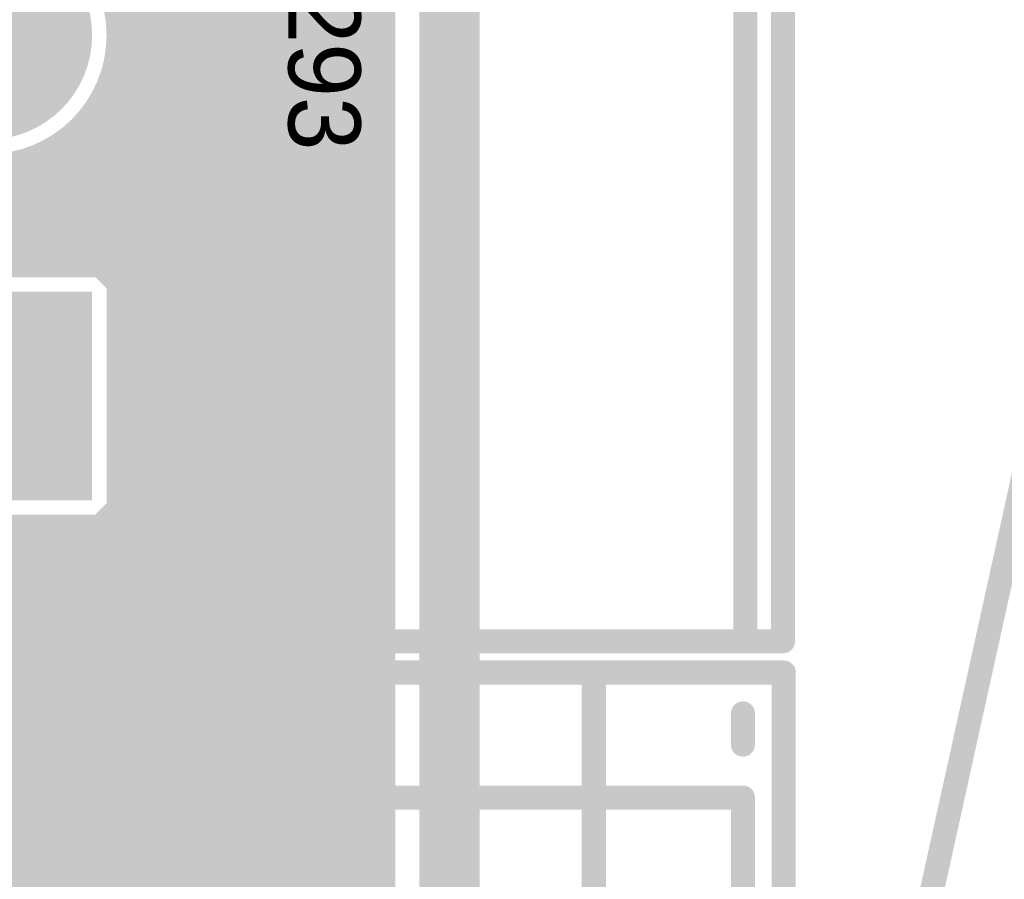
# Model space of a CAD drawing. Extents: x 7.17 to 14.1, y 4 to 11.75.
# Tile 206 of 219: x 12.11 to 12.52, y 7.05 to 7.4. Entities that reach past the tile are written whole.
import ezdxf

# ---------------------------------------------------------------- set-up
doc = ezdxf.new("R2010")
doc.units = 0
doc.layers.get('0').update_dxf_attribs({"linetype": 'CONTINUOUS'})
for name, color, linetype in [('BOTTOMLAYER', 5, 'CONTINUOUS'), ('BOTTOMSOLDER', 6, 'CONTINUOUS'), ('KEEPOUTLAYER', 6, 'CONTINUOUS'), ('MECHANICAL1', 6, 'CONTINUOUS'), ('MECHANICAL3', 76, 'CONTINUOUS'), ('MECHANICAL5', 56, 'CONTINUOUS'), ('MULTILAYER', 9, 'CONTINUOUS'), ('TOPOVERLAY', 2, 'CONTINUOUS'), ('TOPSOLDER', 216, 'CONTINUOUS')]:
    doc.layers.add(name, color=color, linetype=linetype)

# ---------------------------------------------------------------- blocks, each defined once
blk = doc.blocks.new('CONN_PHOENIX_1803293_4_29')
at = {"layer": 'BOTTOMSOLDER', "const_width": 0.04337}
for points in [[(-0.096685, 0, 1), (-0.053315, 0, 1)], [(0.053315, 0, 1), (0.096685, 0, 1)], [(0.203315, 0, 1), (0.246685, 0, 1)]]:
    blk.add_lwpolyline(points, format="xyb", close=True, dxfattribs=at)
at = {"layer": 'BOTTOMSOLDER'}
blk.add_solid([(-0.26837, -0.04337), (-0.18163, -0.04337), (-0.26837, 0.04337), (-0.18163, 0.04337)], dxfattribs=at)
at = {"layer": 'MECHANICAL1', "const_width": 0.01}
for points in [[(-0.327, 0.047244), (0, 0.047244)], [(-0.327, 0.047244), (-0.327, -0.314961)], [(-0.309055, 0.047244), (0.206693, 0.047244)], [(0, 0.047244), (0.327, 0.047244)], [(0.206693, 0.047244), (0.309055, 0.047244)], [(0.327, 0.047244), (0.327, -0.314961)], [(-0.327, -0.314961), (-0.309055, -0.314961)], [(-0.309055, -0.314961), (-0.206693, -0.314961)], [(-0.206693, -0.314961), (0.206693, -0.314961)], [(0.206693, -0.314961), (0.309055, -0.314961)], [(0.309055, -0.314961), (0.327, -0.314961)]]:
    blk.add_lwpolyline(points, dxfattribs=at)
at = {"layer": 'MECHANICAL1', "const_width": 0.005}
for points in [[(-0.3295, 0.047244, 1), (-0.3245, 0.047244, 1)], [(-0.3295, 0.047244, 1), (-0.3245, 0.047244, 1)], [(-0.311555, 0.047244, 1), (-0.306555, 0.047244, 1)], [(-0.0025, 0.047244, 1), (0.0025, 0.047244, 1)], [(-0.0025, 0.047244, 1), (0.0025, 0.047244, 1)], [(0.204193, 0.047244, 1), (0.209193, 0.047244, 1)], [(0.204193, 0.047244, 1), (0.209193, 0.047244, 1)], [(0.306555, 0.047244, 1), (0.311555, 0.047244, 1)], [(0.3245, 0.047244, 1), (0.3295, 0.047244, 1)], [(0.3245, 0.047244, 1), (0.3295, 0.047244, 1)], [(-0.3295, -0.314961, 1), (-0.3245, -0.314961, 1)], [(-0.3295, -0.314961, 1), (-0.3245, -0.314961, 1)], [(-0.311555, -0.314961, 1), (-0.306555, -0.314961, 1)], [(-0.311555, -0.314961, 1), (-0.306555, -0.314961, 1)], [(-0.209193, -0.314961, 1), (-0.204193, -0.314961, 1)], [(-0.209193, -0.314961, 1), (-0.204193, -0.314961, 1)], [(0.204193, -0.314961, 1), (0.209193, -0.314961, 1)], [(0.204193, -0.314961, 1), (0.209193, -0.314961, 1)], [(0.306555, -0.314961, 1), (0.311555, -0.314961, 1)], [(0.306555, -0.314961, 1), (0.311555, -0.314961, 1)], [(0.3245, -0.314961, 1), (0.3295, -0.314961, 1)], [(0.3245, -0.314961, 1), (0.3295, -0.314961, 1)]]:
    blk.add_lwpolyline(points, format="xyb", close=True, dxfattribs=at)
at = {"layer": 'MULTILAYER', "const_width": 0.03937}
for points in [[(-0.094685, 0, 1), (-0.055315, 0, 1)], [(0.055315, 0, 1), (0.094685, 0, 1)], [(0.205315, 0, 1), (0.244685, 0, 1)]]:
    blk.add_lwpolyline(points, format="xyb", close=True, dxfattribs=at)
at = {"layer": 'MULTILAYER'}
blk.add_solid([(-0.26437, -0.03937), (-0.18563, -0.03937), (-0.26437, 0.03937), (-0.18563, 0.03937)], dxfattribs=at)
at = {"layer": 'TOPOVERLAY', "const_width": 0.01}
for points in [[(-0.327, 0.062992), (-0.327, -0.330709)], [(-0.327, 0.062992), (-0.314, 0.062992)], [(-0.324803, 0.062992), (0.28937, 0.062992)], [(0.28937, 0.062992), (0.320866, 0.062992)], [(0.320866, 0.062992), (0.324803, 0.062992)], [(0.320866, 0.062992), (0.327, 0.062992)], [(0.327, 0.062992), (0.327, -0.330709)], [(-0.327, -0.330709), (-0.324803, -0.330709)], [(-0.324803, -0.330709), (-0.320866, -0.330709)], [(-0.320866, -0.330709), (-0.28937, -0.330709)], [(-0.28937, -0.330709), (0.324803, -0.330709)], [(0.324803, -0.330709), (0.327, -0.330709)]]:
    blk.add_lwpolyline(points, dxfattribs=at)
at = {"layer": 'TOPOVERLAY', "const_width": 0.005}
for points in [[(-0.3295, 0.062992, 1), (-0.3245, 0.062992, 1)], [(-0.3295, 0.062992, 1), (-0.3245, 0.062992, 1)], [(-0.327303, 0.062992, 1), (-0.322303, 0.062992, 1)], [(-0.3165, 0.062992, 1), (-0.3115, 0.062992, 1)], [(0.28687, 0.062992, 1), (0.29187, 0.062992, 1)], [(0.28687, 0.062992, 1), (0.29187, 0.062992, 1)], [(0.318366, 0.062992, 1), (0.323366, 0.062992, 1)], [(0.318366, 0.062992, 1), (0.323366, 0.062992, 1)], [(0.318366, 0.062992, 1), (0.323366, 0.062992, 1)], [(0.322303, 0.062992, 1), (0.327303, 0.062992, 1)], [(0.3245, 0.062992, 1), (0.3295, 0.062992, 1)], [(0.3245, 0.062992, 1), (0.3295, 0.062992, 1)], [(-0.3295, -0.330709, 1), (-0.3245, -0.330709, 1)], [(-0.3295, -0.330709, 1), (-0.3245, -0.330709, 1)], [(-0.327303, -0.330709, 1), (-0.322303, -0.330709, 1)], [(-0.327303, -0.330709, 1), (-0.322303, -0.330709, 1)], [(-0.323366, -0.330709, 1), (-0.318366, -0.330709, 1)], [(-0.323366, -0.330709, 1), (-0.318366, -0.330709, 1)], [(-0.29187, -0.330709, 1), (-0.28687, -0.330709, 1)], [(-0.29187, -0.330709, 1), (-0.28687, -0.330709, 1)], [(0.322303, -0.330709, 1), (0.327303, -0.330709, 1)], [(0.322303, -0.330709, 1), (0.327303, -0.330709, 1)], [(0.3245, -0.330709, 1), (0.3295, -0.330709, 1)], [(0.3245, -0.330709, 1), (0.3295, -0.330709, 1)]]:
    blk.add_lwpolyline(points, format="xyb", close=True, dxfattribs=at)
at = {"layer": 'TOPSOLDER', "const_width": 0.04337}
for points in [[(-0.096685, 0, 1), (-0.053315, 0, 1)], [(0.053315, 0, 1), (0.096685, 0, 1)], [(0.203315, 0, 1), (0.246685, 0, 1)]]:
    blk.add_lwpolyline(points, format="xyb", close=True, dxfattribs=at)
at = {"layer": 'TOPSOLDER'}
blk.add_solid([(-0.26837, -0.04337), (-0.18163, -0.04337), (-0.26837, 0.04337), (-0.18163, 0.04337)], dxfattribs=at)
blk = doc.blocks.new('CONN_XPORT_142')
at = {"layer": 'MECHANICAL1', "const_width": 0.01}
for points in [[(-0.777, 0.494), (-0.777, -0.121)], [(-0.715, 0.494), (-0.715, -0.141)], [(-0.777, -0.121), (-0.777, -0.141)], [(-0.777, -0.141), (-0.777, -0.15)], [(-0.313, -0.15), (-0.777, -0.15)]]:
    blk.add_lwpolyline(points, dxfattribs=at)
at = {"layer": 'MECHANICAL1', "const_width": 0.005}
for points in [[(-0.7795, -0.121, 1), (-0.7745, -0.121, 1)], [(-0.7795, -0.121, 1), (-0.7745, -0.121, 1)], [(-0.7795, -0.141, 1), (-0.7745, -0.141, 1)], [(-0.7795, -0.141, 1), (-0.7745, -0.141, 1)], [(-0.7175, -0.141, 1), (-0.7125, -0.141, 1)], [(-0.7795, -0.15, 1), (-0.7745, -0.15, 1)], [(-0.7795, -0.15, 1), (-0.7745, -0.15, 1)]]:
    blk.add_lwpolyline(points, format="xyb", close=True, dxfattribs=at)
at = {"layer": 'TOPOVERLAY', "const_width": 0.01}
for points in [[(-0.715, 0.555), (-0.715, -0.202)], [(-0.794, -0.107), (-0.794, -0.202)], [(-0.339, -0.202), (-0.794, -0.202)]]:
    blk.add_lwpolyline(points, dxfattribs=at)
at = {"layer": 'TOPOVERLAY', "const_width": 0.005}
for points in [[(-0.7965, -0.202, 1), (-0.7915, -0.202, 1)], [(-0.7965, -0.202, 1), (-0.7915, -0.202, 1)], [(-0.7175, -0.202, 1), (-0.7125, -0.202, 1)]]:
    blk.add_lwpolyline(points, format="xyb", close=True, dxfattribs=at)

msp = doc.modelspace()

# ---------------------------------------------------------------- linework, layer by layer
at = {"layer": 'BOTTOMLAYER', "const_width": 0.008}
for points in [[(12.263404, 5.8465), (12.263404, 8.8285)], [(11.506904, 7.910254), (12.115993, 7.301165)], [(11.506904, 7.903183), (12.108921, 7.301165)], [(11.364447, 7.847649), (12.263404, 6.948692)], [(11.364447, 7.840578), (12.263404, 6.941621)], [(11.364447, 7.833507), (12.263404, 6.93455)], [(11.364447, 7.826436), (12.263404, 6.927479)], [(11.364447, 7.819365), (12.263404, 6.920408)], [(11.364447, 7.812294), (12.263404, 6.913336)], [(11.364447, 7.805222), (12.263404, 6.906265)], [(11.364447, 7.798151), (12.263404, 6.899194)], [(11.364447, 7.79108), (12.263404, 6.892123)], [(11.479872, 7.739295), (12.263404, 6.955763)], [(11.494, 7.73931), (12.263404, 6.969905)], [(11.487727, 7.738511), (12.263404, 6.962834)], [(12.143907, 7.520739), (12.263404, 7.401242)], [(12.150648, 7.405946), (12.263404, 7.518702)], [(12.14111, 7.516465), (12.263404, 7.394171)], [(12.137968, 7.512536), (12.263404, 7.3871)], [(12.151248, 7.399475), (12.263404, 7.511631)], [(12.130684, 7.505678), (12.263404, 7.372958)], [(12.134492, 7.508941), (12.263404, 7.380029)], [(12.071047, 7.501675), (12.263404, 7.309318)], [(12.126536, 7.502755), (12.263404, 7.365887)], [(12.150972, 7.392128), (12.263404, 7.50456)], [(12.117137, 7.498011), (12.263404, 7.351745)], [(12.12203, 7.50019), (12.263404, 7.358816)], [(12.149289, 7.383373), (12.263404, 7.497489)], [(12.083343, 7.49645), (12.263404, 7.316389)], [(12.092125, 7.494739), (12.263404, 7.32346)], [(12.099487, 7.494449), (12.263404, 7.330531)], [(12.105968, 7.495038), (12.263404, 7.337603)], [(12.111809, 7.496269), (12.263404, 7.344674)], [(12.144161, 7.371175), (12.263404, 7.490418)], [(12.081223, 7.301165), (12.263404, 7.483346)], [(12.088294, 7.301165), (12.263404, 7.476275)], [(12.095365, 7.301165), (12.263404, 7.469204)], [(12.102436, 7.301165), (12.263404, 7.462133)], [(12.109507, 7.301165), (12.263404, 7.455062)], [(12.116578, 7.301165), (12.263404, 7.447991)], [(12.12365, 7.301165), (12.263404, 7.44092)], [(12.130721, 7.301165), (12.263404, 7.433849)], [(12.137792, 7.301165), (12.263404, 7.426778)], [(12.144863, 7.301165), (12.263404, 7.419707)], [(12.147053, 7.418598), (12.263404, 7.302247)], [(12.151274, 7.300506), (12.263404, 7.412636)], [(12.150218, 7.408362), (12.263404, 7.295176)], [(12.151274, 7.293435), (12.263404, 7.405564)], [(12.151216, 7.400293), (12.263404, 7.288105)], [(12.151274, 7.286363), (12.263404, 7.398493)], [(12.151089, 7.393349), (12.263404, 7.281034)], [(12.151274, 7.279292), (12.263404, 7.391422)], [(12.150204, 7.387162), (12.263404, 7.273963)], [(12.151274, 7.272221), (12.263404, 7.384351)], [(12.148743, 7.381553), (12.263404, 7.266891)], [(12.146806, 7.376418), (12.263404, 7.25982)], [(12.151274, 7.26515), (12.263404, 7.37728)], [(12.144457, 7.371696), (12.263404, 7.252749)], [(12.141736, 7.367346), (12.263404, 7.245678)], [(12.151274, 7.258079), (12.263404, 7.370209)], [(12.138666, 7.363345), (12.263404, 7.238607)], [(12.151274, 7.251008), (12.263404, 7.363138)], [(12.135261, 7.359679), (12.263404, 7.231536)], [(12.131524, 7.356345), (12.263404, 7.224465)], [(12.151274, 7.243937), (12.263404, 7.356067)], [(12.074152, 7.301165), (12.124525, 7.351538)], [(12.123022, 7.350705), (12.263404, 7.210323)], [(12.127449, 7.353349), (12.263404, 7.217394)], [(12.067081, 7.301165), (12.112326, 7.346411)], [(12.074301, 7.349928), (12.123064, 7.301165)], [(12.112984, 7.3466), (12.263404, 7.19618)], [(12.118215, 7.348441), (12.263404, 7.203252)], [(12.151274, 7.236866), (12.263404, 7.348996)], [(12.085386, 7.345914), (12.130135, 7.301165)], [(12.093787, 7.344584), (12.137206, 7.301165)], [(12.100931, 7.344511), (12.144277, 7.301165)], [(12.107261, 7.345252), (12.263404, 7.189109)], [(12.151274, 7.229795), (12.263404, 7.341925)], [(12.151274, 7.222723), (12.263404, 7.334853)], [(12.151274, 7.215652), (12.263404, 7.327782)], [(12.151274, 7.208581), (12.263404, 7.320711)], [(12.151274, 7.20151), (12.263404, 7.31364)], [(12.151274, 7.194439), (12.263404, 7.306569)], [(12.044534, 7.301165), (12.151274, 7.301165)], [(12.144277, 7.301165), (12.151274, 7.294168)], [(12.151274, 7.194425), (12.151274, 7.301165)], [(12.027223, 7.063317), (12.263404, 7.299498)], [(12.151274, 7.294168), (12.263404, 7.182038)], [(12.0314, 7.060422), (12.263404, 7.292427)], [(12.035342, 7.057294), (12.263404, 7.285356)], [(12.151274, 7.287097), (12.263404, 7.174967)], [(12.039055, 7.053935), (12.263404, 7.278285)], [(12.151274, 7.280026), (12.263404, 7.167896)], [(12.151274, 7.272955), (12.263404, 7.160825)], [(12.042541, 7.05035), (12.263404, 7.271213)], [(12.045799, 7.046537), (12.263404, 7.264142)], [(12.151274, 7.265884), (12.263404, 7.153754)], [(12.048826, 7.042494), (12.263404, 7.257071)], [(12.151274, 7.258813), (12.263404, 7.146683)], [(12.151274, 7.251742), (12.263404, 7.139612)], [(12.051616, 7.038212), (12.263404, 7.25)], [(12.151274, 7.24467), (12.263404, 7.132541)], [(12.054158, 7.033683), (12.263404, 7.242929)], [(12.056437, 7.028891), (12.263404, 7.235858)], [(12.151274, 7.237599), (12.263404, 7.12547)], [(12.058435, 7.023818), (12.263404, 7.228787)], [(12.151274, 7.230528), (12.263404, 7.118398)], [(12.151274, 7.223457), (12.263404, 7.111327)], [(12.060124, 7.018435), (12.263404, 7.221716)], [(12.151274, 7.216386), (12.263404, 7.104256)], [(12.061466, 7.012706), (12.263404, 7.214645)], [(12.062408, 7.006578), (12.263404, 7.207574)], [(12.151274, 7.209315), (12.263404, 7.097185)], [(12.062874, 6.999972), (12.263404, 7.200502)], [(12.144189, 7.194425), (12.151274, 7.20151)], [(12.151274, 7.202244), (12.263404, 7.090114)], [(11.990035, 7.075626), (12.108834, 7.194425)], [(11.99642, 7.074941), (12.115905, 7.194425)], [(12.002366, 7.073816), (12.122976, 7.194425)], [(12.007938, 7.072317), (12.130047, 7.194425)], [(12.013182, 7.070489), (12.137118, 7.194425)], [(12.018129, 7.068365), (12.144189, 7.194425)], [(12.022804, 7.065969), (12.15126, 7.194425)], [(12.044534, 7.194425), (12.151274, 7.194425)], [(12.045955, 7.194425), (12.263404, 6.976976)], [(12.053026, 7.194425), (12.263404, 6.984047)], [(12.060097, 7.194425), (12.263404, 6.991119)], [(12.067168, 7.194425), (12.263404, 6.99819)], [(12.07424, 7.194425), (12.263404, 7.005261)], [(12.081311, 7.194425), (12.263404, 7.012332)], [(12.088382, 7.194425), (12.263404, 7.019403)], [(12.095453, 7.194425), (12.263404, 7.026474)], [(12.102524, 7.194425), (12.263404, 7.033545)], [(12.109595, 7.194425), (12.263404, 7.040616)], [(12.116666, 7.194425), (12.263404, 7.047687)], [(12.123737, 7.194425), (12.263404, 7.054759)], [(12.130808, 7.194425), (12.263404, 7.06183)], [(12.13788, 7.194425), (12.263404, 7.068901)], [(12.144951, 7.194425), (12.263404, 7.075972)], [(12.151274, 7.195173), (12.263404, 7.083043)], [(12.062742, 6.992769), (12.263404, 7.193431)], [(12.061808, 6.984764), (12.263404, 7.18636)], [(12.059665, 6.97555), (12.263404, 7.179289)], [(12.055218, 6.964032), (12.263404, 7.172218)], [(11.778904, 6.680647), (12.263404, 7.165147)], [(11.778181, 6.672853), (12.263404, 7.158076)], [(11.774938, 6.662538), (12.263404, 7.151005)], [(11.743431, 6.623961), (12.263404, 7.143934)], [(11.749013, 6.622472), (12.263404, 7.136863)], [(11.754032, 6.62042), (12.263404, 7.129791)], [(11.758571, 6.617888), (12.263404, 7.12272)], [(11.762677, 6.614922), (12.263404, 7.115649)], [(11.766373, 6.611547), (12.263404, 7.108578)], [(11.769666, 6.607769), (12.263404, 7.101507)], [(11.772546, 6.603578), (12.263404, 7.094436)], [(11.774986, 6.598947), (12.263404, 7.087365)], [(11.776932, 6.593821), (12.263404, 7.080294)], [(11.778292, 6.58811), (12.263404, 7.073223)], [(11.778896, 6.581643), (12.263404, 7.066152)], [(11.778386, 6.574062), (12.263404, 7.059081)], [(11.775695, 6.564301), (12.263404, 7.052009)], [(11.269966, 6.0515), (12.263404, 7.044938)]]:
    msp.add_lwpolyline(points, dxfattribs=at)
at = {"layer": 'BOTTOMLAYER'}
for points, const_width in [([(12.151274, 7.397795, 1), (12.044534, 7.397795, 1)], 0.008), ([(12.148648, 7.405946, 1), (12.152648, 7.405946, 1)], 0.004), ([(12.261404, 7.405564, 1), (12.265404, 7.405564, 1)], 0.004), ([(12.149216, 7.400293, 1), (12.153216, 7.400293, 1)], 0.004), ([(12.149248, 7.399475, 1), (12.153248, 7.399475, 1)], 0.004), ([(12.261404, 7.401242, 1), (12.265404, 7.401242, 1)], 0.004), ([(12.149274, 7.397795, 1), (12.153274, 7.397795, 1)], 0.004), ([(12.261404, 7.398493, 1), (12.265404, 7.398493, 1)], 0.004), ([(12.148972, 7.392128, 1), (12.152972, 7.392128, 1)], 0.004), ([(12.149089, 7.393349, 1), (12.153089, 7.393349, 1)], 0.004), ([(12.261404, 7.394171, 1), (12.265404, 7.394171, 1)], 0.004), ([(12.261404, 7.391422, 1), (12.265404, 7.391422, 1)], 0.004), ([(12.148204, 7.387162, 1), (12.152204, 7.387162, 1)], 0.004), ([(12.261404, 7.3871, 1), (12.265404, 7.3871, 1)], 0.004), ([(12.147289, 7.383373, 1), (12.151289, 7.383373, 1)], 0.004), ([(12.261404, 7.384351, 1), (12.265404, 7.384351, 1)], 0.004), ([(12.146743, 7.381553, 1), (12.150742, 7.381553, 1)], 0.004), ([(12.261404, 7.380029, 1), (12.265404, 7.380029, 1)], 0.004), ([(12.144806, 7.376418, 1), (12.148806, 7.376418, 1)], 0.004), ([(12.261404, 7.37728, 1), (12.265404, 7.37728, 1)], 0.004), ([(12.142161, 7.371175, 1), (12.146161, 7.371175, 1)], 0.004), ([(12.142457, 7.371696, 1), (12.146457, 7.371696, 1)], 0.004), ([(12.261404, 7.372958, 1), (12.265404, 7.372958, 1)], 0.004), ([(12.139736, 7.367346, 1), (12.143736, 7.367346, 1)], 0.004), ([(12.261404, 7.370209, 1), (12.265404, 7.370209, 1)], 0.004), ([(12.136666, 7.363345, 1), (12.140666, 7.363345, 1)], 0.004), ([(12.261404, 7.365887, 1), (12.265404, 7.365887, 1)], 0.004), ([(12.261404, 7.363138, 1), (12.265404, 7.363138, 1)], 0.004), ([(12.133261, 7.359679, 1), (12.137261, 7.359679, 1)], 0.004), ([(12.261404, 7.358816, 1), (12.265404, 7.358816, 1)], 0.004), ([(12.129523, 7.356345, 1), (12.133524, 7.356345, 1)], 0.004), ([(12.261404, 7.356067, 1), (12.265404, 7.356067, 1)], 0.004), ([(12.121021, 7.350705, 1), (12.125022, 7.350705, 1)], 0.004), ([(12.122525, 7.351538, 1), (12.126525, 7.351538, 1)], 0.004), ([(12.125449, 7.353349, 1), (12.129449, 7.353349, 1)], 0.004), ([(12.261404, 7.351745, 1), (12.265404, 7.351745, 1)], 0.004), ([(12.110326, 7.346411, 1), (12.114326, 7.346411, 1)], 0.004), ([(12.110984, 7.3466, 1), (12.114984, 7.3466, 1)], 0.004), ([(12.116215, 7.348441, 1), (12.120215, 7.348441, 1)], 0.004), ([(12.261404, 7.348996, 1), (12.265404, 7.348996, 1)], 0.004), ([(12.105261, 7.345252, 1), (12.109262, 7.345252, 1)], 0.004), ([(12.261404, 7.344674, 1), (12.265404, 7.344674, 1)], 0.004), ([(12.261404, 7.341925, 1), (12.265404, 7.341925, 1)], 0.004), ([(12.261404, 7.337603, 1), (12.265404, 7.337603, 1)], 0.004), ([(12.261404, 7.334853, 1), (12.265404, 7.334853, 1)], 0.004), ([(12.261404, 7.330531, 1), (12.265404, 7.330531, 1)], 0.004), ([(12.261404, 7.327782, 1), (12.265404, 7.327782, 1)], 0.004), ([(12.261404, 7.32346, 1), (12.265404, 7.32346, 1)], 0.004), ([(12.261404, 7.320711, 1), (12.265404, 7.320711, 1)], 0.004), ([(12.261404, 7.316389, 1), (12.265404, 7.316389, 1)], 0.004), ([(12.261404, 7.31364, 1), (12.265404, 7.31364, 1)], 0.004), ([(12.261404, 7.309318, 1), (12.265404, 7.309318, 1)], 0.004), ([(12.261404, 7.306569, 1), (12.265404, 7.306569, 1)], 0.004), ([(12.106921, 7.301165, 1), (12.110921, 7.301165, 1)], 0.004), ([(12.107507, 7.301165, 1), (12.111507, 7.301165, 1)], 0.004), ([(12.113993, 7.301165, 1), (12.117992, 7.301165, 1)], 0.004), ([(12.114578, 7.301165, 1), (12.118578, 7.301165, 1)], 0.004), ([(12.121064, 7.301165, 1), (12.125064, 7.301165, 1)], 0.004), ([(12.12165, 7.301165, 1), (12.125649, 7.301165, 1)], 0.004), ([(12.128135, 7.301165, 1), (12.132135, 7.301165, 1)], 0.004), ([(12.128721, 7.301165, 1), (12.132721, 7.301165, 1)], 0.004), ([(12.135206, 7.301165, 1), (12.139206, 7.301165, 1)], 0.004), ([(12.135792, 7.301165, 1), (12.139792, 7.301165, 1)], 0.004), ([(12.142277, 7.301165, 1), (12.146277, 7.301165, 1)], 0.004), ([(12.142277, 7.301165, 1), (12.146277, 7.301165, 1)], 0.004), ([(12.142863, 7.301165, 1), (12.146863, 7.301165, 1)], 0.004), ([(12.149274, 7.301165, 1), (12.153274, 7.301165, 1)], 0.004), ([(12.149274, 7.301165, 1), (12.153274, 7.301165, 1)], 0.004), ([(12.261404, 7.302247, 1), (12.265404, 7.302247, 1)], 0.004), ([(12.149274, 7.300506, 1), (12.153274, 7.300506, 1)], 0.004), ([(12.261404, 7.299498, 1), (12.265404, 7.299498, 1)], 0.004), ([(12.149274, 7.294168, 1), (12.153274, 7.294168, 1)], 0.004), ([(12.149274, 7.294168, 1), (12.153274, 7.294168, 1)], 0.004), ([(12.149274, 7.293435, 1), (12.153274, 7.293435, 1)], 0.004), ([(12.261404, 7.295176, 1), (12.265404, 7.295176, 1)], 0.004), ([(12.261404, 7.292427, 1), (12.265404, 7.292427, 1)], 0.004), ([(12.149274, 7.287097, 1), (12.153274, 7.287097, 1)], 0.004), ([(12.149274, 7.286363, 1), (12.153274, 7.286363, 1)], 0.004), ([(12.261404, 7.288105, 1), (12.265404, 7.288105, 1)], 0.004), ([(12.261404, 7.285356, 1), (12.265404, 7.285356, 1)], 0.004), ([(12.261404, 7.281034, 1), (12.265404, 7.281034, 1)], 0.004), ([(12.149274, 7.280026, 1), (12.153274, 7.280026, 1)], 0.004), ([(12.149274, 7.279292, 1), (12.153274, 7.279292, 1)], 0.004), ([(12.261404, 7.278285, 1), (12.265404, 7.278285, 1)], 0.004), ([(12.149274, 7.272955, 1), (12.153274, 7.272955, 1)], 0.004), ([(12.149274, 7.272221, 1), (12.153274, 7.272221, 1)], 0.004), ([(12.261404, 7.273963, 1), (12.265404, 7.273963, 1)], 0.004), ([(12.261404, 7.271213, 1), (12.265404, 7.271213, 1)], 0.004), ([(12.149274, 7.265884, 1), (12.153274, 7.265884, 1)], 0.004), ([(12.149274, 7.26515, 1), (12.153274, 7.26515, 1)], 0.004), ([(12.261404, 7.266891, 1), (12.265404, 7.266891, 1)], 0.004), ([(12.261404, 7.264142, 1), (12.265404, 7.264142, 1)], 0.004), ([(12.149274, 7.258813, 1), (12.153274, 7.258813, 1)], 0.004), ([(12.149274, 7.258079, 1), (12.153274, 7.258079, 1)], 0.004), ([(12.261404, 7.25982, 1), (12.265404, 7.25982, 1)], 0.004), ([(12.261404, 7.257071, 1), (12.265404, 7.257071, 1)], 0.004), ([(12.149274, 7.251742, 1), (12.153274, 7.251742, 1)], 0.004), ([(12.261404, 7.252749, 1), (12.265404, 7.252749, 1)], 0.004), ([(12.149274, 7.251008, 1), (12.153274, 7.251008, 1)], 0.004), ([(12.261404, 7.25, 1), (12.265404, 7.25, 1)], 0.004), ([(12.149274, 7.24467, 1), (12.153274, 7.24467, 1)], 0.004), ([(12.149274, 7.243937, 1), (12.153274, 7.243937, 1)], 0.004), ([(12.261404, 7.245678, 1), (12.265404, 7.245678, 1)], 0.004), ([(12.261404, 7.242929, 1), (12.265404, 7.242929, 1)], 0.004), ([(12.149274, 7.237599, 1), (12.153274, 7.237599, 1)], 0.004), ([(12.149274, 7.236866, 1), (12.153274, 7.236866, 1)], 0.004), ([(12.261404, 7.238607, 1), (12.265404, 7.238607, 1)], 0.004), ([(12.261404, 7.235858, 1), (12.265404, 7.235858, 1)], 0.004), ([(12.261404, 7.231536, 1), (12.265404, 7.231536, 1)], 0.004), ([(12.149274, 7.230528, 1), (12.153274, 7.230528, 1)], 0.004), ([(12.149274, 7.229795, 1), (12.153274, 7.229795, 1)], 0.004), ([(12.261404, 7.228787, 1), (12.265404, 7.228787, 1)], 0.004), ([(12.149274, 7.223457, 1), (12.153274, 7.223457, 1)], 0.004), ([(12.261404, 7.224465, 1), (12.265404, 7.224465, 1)], 0.004), ([(12.149274, 7.222723, 1), (12.153274, 7.222723, 1)], 0.004), ([(12.261404, 7.221716, 1), (12.265404, 7.221716, 1)], 0.004), ([(12.149274, 7.216386, 1), (12.153274, 7.216386, 1)], 0.004), ([(12.149274, 7.215652, 1), (12.153274, 7.215652, 1)], 0.004), ([(12.261404, 7.217394, 1), (12.265404, 7.217394, 1)], 0.004), ([(12.261404, 7.214645, 1), (12.265404, 7.214645, 1)], 0.004), ([(12.149274, 7.209315, 1), (12.153274, 7.209315, 1)], 0.004), ([(12.149274, 7.208581, 1), (12.153274, 7.208581, 1)], 0.004), ([(12.261404, 7.210323, 1), (12.265404, 7.210323, 1)], 0.004), ([(12.261404, 7.207574, 1), (12.265404, 7.207574, 1)], 0.004), ([(12.261404, 7.203252, 1), (12.265404, 7.203252, 1)], 0.004), ([(12.149274, 7.202244, 1), (12.153274, 7.202244, 1)], 0.004), ([(12.149274, 7.20151, 1), (12.153274, 7.20151, 1)], 0.004), ([(12.149274, 7.20151, 1), (12.153274, 7.20151, 1)], 0.004), ([(12.261404, 7.200502, 1), (12.265404, 7.200502, 1)], 0.004), ([(12.106834, 7.194425, 1), (12.110834, 7.194425, 1)], 0.004), ([(12.107595, 7.194425, 1), (12.111595, 7.194425, 1)], 0.004), ([(12.113905, 7.194425, 1), (12.117905, 7.194425, 1)], 0.004), ([(12.114666, 7.194425, 1), (12.118666, 7.194425, 1)], 0.004), ([(12.120976, 7.194425, 1), (12.124976, 7.194425, 1)], 0.004), ([(12.121737, 7.194425, 1), (12.125737, 7.194425, 1)], 0.004), ([(12.128047, 7.194425, 1), (12.132047, 7.194425, 1)], 0.004), ([(12.128808, 7.194425, 1), (12.132808, 7.194425, 1)], 0.004), ([(12.135118, 7.194425, 1), (12.139118, 7.194425, 1)], 0.004), ([(12.135879, 7.194425, 1), (12.139879, 7.194425, 1)], 0.004), ([(12.142189, 7.194425, 1), (12.146189, 7.194425, 1)], 0.004), ([(12.142189, 7.194425, 1), (12.146189, 7.194425, 1)], 0.004), ([(12.142951, 7.194425, 1), (12.146951, 7.194425, 1)], 0.004), ([(12.14926, 7.194425, 1), (12.15326, 7.194425, 1)], 0.004), ([(12.149274, 7.195173, 1), (12.153274, 7.195173, 1)], 0.004), ([(12.149274, 7.194439, 1), (12.153274, 7.194439, 1)], 0.004), ([(12.149274, 7.194425, 1), (12.153274, 7.194425, 1)], 0.004), ([(12.149274, 7.194425, 1), (12.153274, 7.194425, 1)], 0.004), ([(12.261404, 7.19618, 1), (12.265404, 7.19618, 1)], 0.004), ([(12.261404, 7.193431, 1), (12.265404, 7.193431, 1)], 0.004), ([(12.261404, 7.189109, 1), (12.265404, 7.189109, 1)], 0.004), ([(12.261404, 7.18636, 1), (12.265404, 7.18636, 1)], 0.004), ([(12.261404, 7.182038, 1), (12.265404, 7.182038, 1)], 0.004), ([(12.261404, 7.179289, 1), (12.265404, 7.179289, 1)], 0.004), ([(12.261404, 7.174967, 1), (12.265404, 7.174967, 1)], 0.004), ([(12.261404, 7.172218, 1), (12.265404, 7.172218, 1)], 0.004), ([(12.261404, 7.167896, 1), (12.265404, 7.167896, 1)], 0.004), ([(12.261404, 7.165147, 1), (12.265404, 7.165147, 1)], 0.004), ([(12.261404, 7.160825, 1), (12.265404, 7.160825, 1)], 0.004), ([(12.261404, 7.158076, 1), (12.265404, 7.158076, 1)], 0.004), ([(12.261404, 7.153754, 1), (12.265404, 7.153754, 1)], 0.004), ([(12.261404, 7.151005, 1), (12.265404, 7.151005, 1)], 0.004), ([(12.261404, 7.146683, 1), (12.265404, 7.146683, 1)], 0.004), ([(12.261404, 7.143934, 1), (12.265404, 7.143934, 1)], 0.004), ([(12.261404, 7.139612, 1), (12.265404, 7.139612, 1)], 0.004), ([(12.261404, 7.136863, 1), (12.265404, 7.136863, 1)], 0.004), ([(12.261404, 7.132541, 1), (12.265404, 7.132541, 1)], 0.004), ([(12.261404, 7.129791, 1), (12.265404, 7.129791, 1)], 0.004), ([(12.261404, 7.12547, 1), (12.265404, 7.12547, 1)], 0.004), ([(12.261404, 7.12272, 1), (12.265404, 7.12272, 1)], 0.004), ([(12.261404, 7.118398, 1), (12.265404, 7.118398, 1)], 0.004), ([(12.261404, 7.115649, 1), (12.265404, 7.115649, 1)], 0.004), ([(12.261404, 7.111327, 1), (12.265404, 7.111327, 1)], 0.004), ([(12.261404, 7.108578, 1), (12.265404, 7.108578, 1)], 0.004), ([(12.261404, 7.104256, 1), (12.265404, 7.104256, 1)], 0.004), ([(12.261404, 7.101507, 1), (12.265404, 7.101507, 1)], 0.004), ([(12.261404, 7.097185, 1), (12.265404, 7.097185, 1)], 0.004), ([(12.261404, 7.094436, 1), (12.265404, 7.094436, 1)], 0.004), ([(12.261404, 7.090114, 1), (12.265404, 7.090114, 1)], 0.004), ([(12.261404, 7.087365, 1), (12.265404, 7.087365, 1)], 0.004), ([(12.261404, 7.083043, 1), (12.265404, 7.083043, 1)], 0.004), ([(12.261404, 7.080294, 1), (12.265404, 7.080294, 1)], 0.004), ([(12.261404, 7.075972, 1), (12.265404, 7.075972, 1)], 0.004), ([(12.261404, 7.073223, 1), (12.265404, 7.073223, 1)], 0.004), ([(12.261404, 7.068901, 1), (12.265404, 7.068901, 1)], 0.004), ([(12.261404, 7.066152, 1), (12.265404, 7.066152, 1)], 0.004), ([(12.261404, 7.06183, 1), (12.265404, 7.06183, 1)], 0.004), ([(12.261404, 7.059081, 1), (12.265404, 7.059081, 1)], 0.004), ([(12.261404, 7.054759, 1), (12.265404, 7.054759, 1)], 0.004), ([(12.261404, 7.052009, 1), (12.265404, 7.052009, 1)], 0.004), ([(12.261404, 7.047687, 1), (12.265404, 7.047687, 1)], 0.004), ([(12.261404, 7.044938, 1), (12.265404, 7.044938, 1)], 0.004)]:
    msp.add_lwpolyline(points, format="xyb", close=True, dxfattribs=dict(at, const_width=const_width))
at = {"layer": 'KEEPOUTLAYER', "const_width": 0.025}
msp.add_lwpolyline([(12.289904, 5.82), (12.289904, 8.855)], dxfattribs=at)
at = {"layer": 'MECHANICAL1', "const_width": 0.01}
msp.add_lwpolyline([(12.411904, 7.102795), (12.411904, 7.115795)], dxfattribs=at)
at = {"layer": 'MECHANICAL1', "const_width": 0.005}
for points in [[(12.409404, 7.115795, 1), (12.414404, 7.115795, 1)], [(12.409404, 7.102795, 1), (12.414404, 7.102795, 1)]]:
    msp.add_lwpolyline(points, format="xyb", close=True, dxfattribs=at)
at = {"layer": 'MECHANICAL3', "const_width": 0.01}
msp.add_lwpolyline([(12.289904, 5.82), (12.289904, 8.855)], dxfattribs=at)
at = {"layer": 'MECHANICAL5', "const_width": 0.01}
msp.add_lwpolyline([(12.324904, 6.2925), (12.609904, 7.5825)], dxfattribs=at)
at = {"layer": 'MULTILAYER', "const_width": 0.01}
msp.add_lwpolyline([(12.289904, 5.82), (12.289904, 8.855)], dxfattribs=at)

# ---------------------------------------------------------------- block references
for name, p, rotation in [('CONN_PHOENIX_1803293_4_29', (12.097904, 7.472795), 90), ('CONN_XPORT_142', (11.634904, 6.930795), 180)]:
    msp.add_blockref(name, p, dxfattribs=dict(rotation=rotation))

# ---------------------------------------------------------------- texts
at = {"layer": 'MECHANICAL1'}
msp.add_text('PHOENIX 1803293', height=0.03, rotation=270, dxfattribs=at).set_placement((12.222904, 7.697795))

doc.saveas('drawing.dxf')
